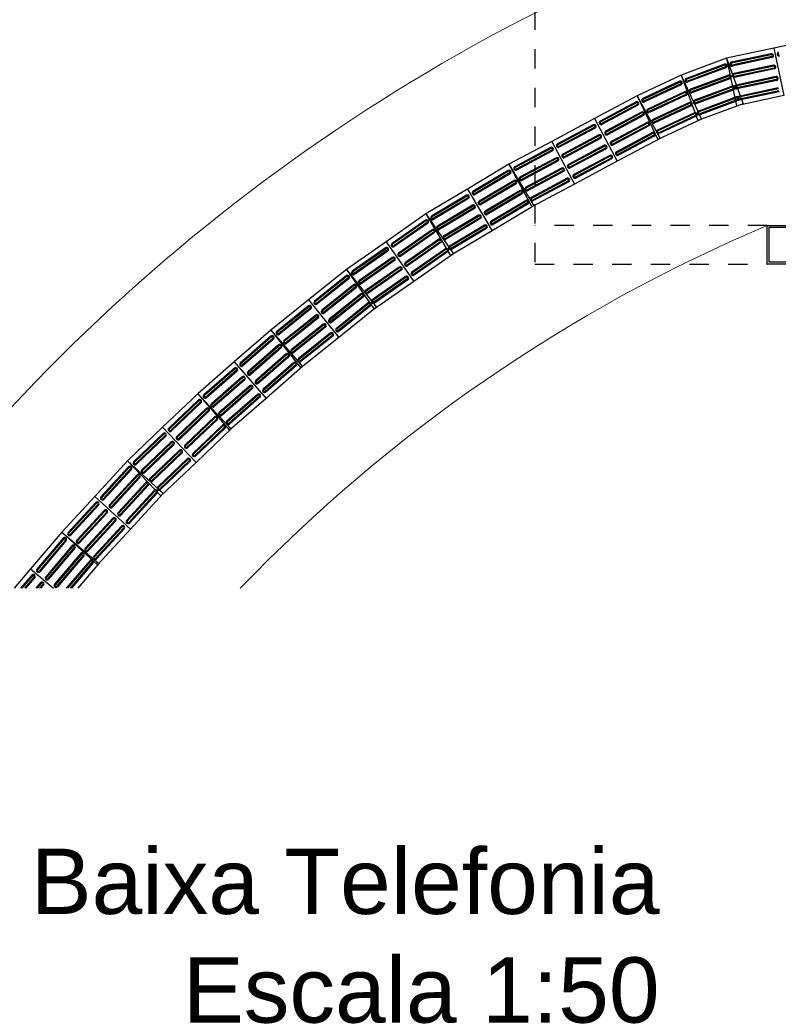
# Model space of a CAD drawing. Header units: feet. Extents: x 0 to 201, y 3 to 56.
# Tile 2 of 26: x 2.94 to 6.86, y 3.21 to 8.3. Entities that reach past the tile are written whole.
import ezdxf

# ---------------------------------------------------------------- set-up
doc = ezdxf.new("R2010")
doc.units = ezdxf.units.FT
doc.header["$LTSCALE"] = 0.1
doc.header["$MEASUREMENT"] = 0
doc.linetypes.add('HIDDEN', pattern=[0.9525, 0.635, -0.3175])
doc.layers.add('0.1', color=1, linetype='Continuous', lineweight=9)
doc.layers.add('DI-Títulos', color=3, linetype='Continuous', lineweight=5)
for name, color, linetype in [('Arq-parede-alta', 5, 'Continuous'), ('CIV-Piso Tátil', 32, 'Continuous'), ('JANELA', 3, 'Continuous'), ('PROJEÇÃO', 6, 'HIDDEN')]:
    doc.layers.add(name, color=color, linetype=linetype)
doc.styles.add('Arial', font='arial.ttf')

msp = doc.modelspace()

# ---------------------------------------------------------------- linework, layer by layer
at = {"layer": '0.1', "color": 8}
for radius, start, end in [(9.7238, 109.244, 144.14009), (8.2215, 112.94311, 136.14404)]:
    msp.add_arc((10.0042, -0.3333), radius, start, end, dxfattribs=at)
at = {"layer": 'Arq-parede-alta', "color": 8, "ltscale": 0.03}
msp.add_lwpolyline([(6.7993, 7.2378), (7.0998, 7.2378), (7.0998, 7.0375), (6.7993, 7.0375)], close=True, dxfattribs=at)
at = {"layer": 'CIV-Piso Tátil', "color": 251}
for p, q in [((7.0781, 8.2047), (6.8331, 8.1528)), ((6.8331, 8.1528), (6.5882, 8.1008)), ((6.8331, 8.1528), (6.8851, 7.9078)), ((6.8331, 8.1528), (6.8851, 7.9078)), ((6.5882, 8.1008), (6.3535, 8.0137)), ((6.5882, 8.1008), (6.6753, 7.8661)), ((6.5882, 8.1008), (6.6401, 7.8559)), ((6.8187, 8.1241), (6.613, 8.0805)), ((6.8198, 8.1192), (6.614, 8.0756)), ((6.8218, 8.1094), (6.6161, 8.0658)), ((6.8229, 8.1045), (6.6171, 8.0609)), ((6.5781, 8.0704), (6.3809, 7.9972)), ((6.5799, 8.0657), (6.3827, 7.9925)), ((6.5834, 8.0563), (6.3862, 7.9831)), ((6.5851, 8.0516), (6.3879, 7.9784)), ((6.8312, 8.0653), (6.6254, 8.0217)), ((6.8322, 8.0604), (6.6265, 8.0168)), ((6.8343, 8.0506), (6.6286, 8.007)), ((6.8353, 8.0457), (6.6296, 8.0021)), ((6.3535, 8.0137), (6.1268, 7.9074)), ((6.3535, 8.0137), (6.4598, 7.787)), ((6.3535, 8.0137), (6.4406, 7.779)), ((6.599, 8.014), (6.4019, 7.9409)), ((6.6008, 8.0093), (6.4036, 7.9362)), ((6.6043, 7.9999), (6.4071, 7.9268)), ((6.606, 7.9953), (6.4088, 7.9221)), ((6.8438, 8.0061), (6.638, 7.9624)), ((6.8448, 8.0012), (6.639, 7.9575)), ((6.8469, 7.9914), (6.6411, 7.9477)), ((6.8479, 7.9865), (6.6422, 7.9428)), ((6.346, 7.9825), (6.1555, 7.8932)), ((6.3481, 7.978), (6.1577, 7.8887)), ((6.3523, 7.9689), (6.1619, 7.8796)), ((6.3545, 7.9644), (6.164, 7.8751)), ((6.6201, 7.9573), (6.4229, 7.8841)), ((6.6218, 7.9526), (6.4247, 7.8794)), ((6.6253, 7.9432), (6.4282, 7.87)), ((6.6271, 7.9385), (6.4299, 7.8653)), ((6.8561, 7.9478), (6.6504, 7.9041)), ((6.8572, 7.9429), (6.6514, 7.8992)), ((6.1268, 7.9074), (5.9059, 7.7894)), ((6.1268, 7.9074), (6.2447, 7.6865)), ((6.1268, 7.9074), (6.2331, 7.6807)), ((6.3715, 7.9281), (6.181, 7.8388)), ((6.3736, 7.9236), (6.1832, 7.8343)), ((6.3778, 7.9145), (6.1874, 7.8252)), ((6.38, 7.91), (6.1896, 7.8207)), ((6.6408, 7.9014), (6.4437, 7.8282)), ((6.6426, 7.8967), (6.4454, 7.8235)), ((6.6461, 7.8873), (6.4489, 7.8141)), ((6.8851, 7.9078), (6.6401, 7.8559)), ((6.8592, 7.9331), (6.6535, 7.8894)), ((6.8603, 7.9282), (6.6545, 7.8845)), ((6.1209, 7.8759), (5.9354, 7.7768)), ((6.1233, 7.8715), (5.9377, 7.7724)), ((6.128, 7.8626), (5.9425, 7.7635)), ((6.1303, 7.8582), (5.9448, 7.7591)), ((6.3972, 7.8733), (6.2068, 7.784)), ((6.3993, 7.8688), (6.2089, 7.7795)), ((6.4036, 7.8597), (6.2131, 7.7704)), ((6.4057, 7.8552), (6.2153, 7.7659)), ((6.6753, 7.8661), (6.4406, 7.779)), ((6.6478, 7.8826), (6.4506, 7.8094)), ((5.9059, 7.7894), (5.6851, 7.6715)), ((5.9059, 7.7894), (6.0239, 7.5686)), ((5.9059, 7.7894), (6.0239, 7.5686)), ((6.1492, 7.8229), (5.9637, 7.7238)), ((6.1516, 7.8184), (5.966, 7.7194)), ((6.1563, 7.8096), (5.9708, 7.7105)), ((6.1586, 7.8052), (5.9731, 7.7061)), ((6.4225, 7.8193), (6.2321, 7.73)), ((6.4598, 7.787), (6.2331, 7.6807)), ((6.4246, 7.8148), (6.2342, 7.7255)), ((6.4289, 7.8057), (6.2385, 7.7164)), ((6.431, 7.8012), (6.2406, 7.7119)), ((5.9, 7.7579), (5.7145, 7.6588)), ((5.9024, 7.7535), (5.7169, 7.6544)), ((5.9071, 7.7447), (5.7216, 7.6456)), ((5.9095, 7.7402), (5.724, 7.6412)), ((6.1777, 7.7694), (5.9922, 7.6704)), ((6.1801, 7.765), (5.9946, 7.6659)), ((6.1848, 7.7562), (5.9993, 7.6571)), ((6.1872, 7.7518), (6.0017, 7.6527)), ((5.9284, 7.7049), (5.7428, 7.6058)), ((5.9307, 7.7005), (5.7452, 7.6014)), ((5.9354, 7.6917), (5.7499, 7.5926)), ((5.9378, 7.6872), (5.7523, 7.5881)), ((6.2058, 7.7169), (6.0203, 7.6178)), ((6.2082, 7.7124), (6.0227, 7.6133)), ((6.2447, 7.6865), (6.0239, 7.5686)), ((6.2129, 7.7036), (6.0274, 7.6045)), ((6.2153, 7.6992), (6.0297, 7.6001)), ((5.6851, 7.6715), (5.4642, 7.5535)), ((5.6792, 7.6399), (5.4937, 7.5409)), ((5.6815, 7.6355), (5.496, 7.5364)), ((5.6851, 7.6715), (5.803, 7.4506)), ((5.6851, 7.6715), (5.803, 7.4506)), ((5.9569, 7.6515), (5.7714, 7.5524)), ((5.9592, 7.6471), (5.7737, 7.548)), ((5.964, 7.6382), (5.7784, 7.5391)), ((5.9663, 7.6338), (5.7808, 7.5347)), ((5.6863, 7.6267), (5.5007, 7.5276)), ((5.6886, 7.6223), (5.5031, 7.5232)), ((5.7075, 7.5869), (5.522, 7.4879)), ((5.7099, 7.5825), (5.5243, 7.4834)), ((5.985, 7.5989), (5.7995, 7.4998)), ((5.9873, 7.5945), (5.8018, 7.4954)), ((5.9921, 7.5856), (5.8065, 7.4866)), ((5.9944, 7.5812), (5.8089, 7.4821)), ((5.4642, 7.5535), (5.2493, 7.4251)), ((5.4642, 7.5535), (5.5926, 7.3386)), ((5.4642, 7.5535), (5.5822, 7.3327)), ((5.7146, 7.5737), (5.5291, 7.4746)), ((5.7169, 7.5693), (5.5314, 7.4702)), ((5.736, 7.5335), (5.5505, 7.4344)), ((5.7384, 7.5291), (5.5529, 7.43)), ((6.0239, 7.5686), (5.803, 7.4506)), ((5.4599, 7.5217), (5.2793, 7.4139)), ((5.4624, 7.5174), (5.2819, 7.4096)), ((5.4676, 7.5088), (5.287, 7.401)), ((5.4701, 7.5045), (5.2896, 7.3967)), ((5.7431, 7.5203), (5.5576, 7.4212)), ((5.7455, 7.5159), (5.56, 7.4168)), ((5.7641, 7.4809), (5.5786, 7.3818)), ((5.4907, 7.4702), (5.3101, 7.3623)), ((5.4932, 7.4659), (5.3127, 7.358)), ((5.4984, 7.4573), (5.3178, 7.3494)), ((5.501, 7.453), (5.3204, 7.3451)), ((5.7665, 7.4765), (5.581, 7.3774)), ((5.803, 7.4506), (5.5822, 7.3327)), ((5.7712, 7.4677), (5.5857, 7.3686)), ((5.7736, 7.4633), (5.588, 7.3642)), ((5.2493, 7.4251), (5.0343, 7.2966)), ((5.2449, 7.3933), (5.0644, 7.2854)), ((5.2475, 7.389), (5.0669, 7.2811)), ((5.2526, 7.3804), (5.0721, 7.2725)), ((5.2552, 7.3761), (5.0746, 7.2682)), ((5.2493, 7.4251), (5.3777, 7.2101)), ((5.2493, 7.4251), (5.3777, 7.2101)), ((5.5217, 7.4182), (5.3412, 7.3103)), ((5.5243, 7.4139), (5.3438, 7.306)), ((5.5294, 7.4053), (5.3489, 7.2974)), ((5.532, 7.401), (5.3515, 7.2931)), ((5.2757, 7.3417), (5.0952, 7.2338)), ((5.2783, 7.3374), (5.0978, 7.2295)), ((5.2834, 7.3288), (5.1029, 7.2209)), ((5.286, 7.3245), (5.1055, 7.2167)), ((5.5523, 7.367), (5.3718, 7.2591)), ((5.5549, 7.3627), (5.3743, 7.2548)), ((5.5926, 7.3386), (5.3777, 7.2101)), ((5.56, 7.3541), (5.3795, 7.2462)), ((5.5626, 7.3498), (5.3821, 7.2419)), ((5.0343, 7.2966), (4.829, 7.1534)), ((5.0343, 7.2966), (5.1776, 7.0913)), ((5.0343, 7.2966), (5.1628, 7.0817)), ((5.3068, 7.2897), (5.1263, 7.1819)), ((5.3094, 7.2854), (5.1288, 7.1776)), ((5.3145, 7.2768), (5.134, 7.169)), ((5.0322, 7.2647), (4.8598, 7.1443)), ((5.0351, 7.2605), (4.8626, 7.1402)), ((5.0408, 7.2523), (4.8684, 7.132)), ((5.0437, 7.2482), (4.8712, 7.1279)), ((5.3171, 7.2725), (5.1365, 7.1647)), ((5.3374, 7.2386), (5.1568, 7.1307)), ((5.34, 7.2343), (5.1594, 7.1264)), ((5.3451, 7.2257), (5.1645, 7.1178)), ((5.0666, 7.2154), (4.8941, 7.095)), ((5.0695, 7.2113), (4.897, 7.0909)), ((5.0752, 7.2031), (4.9027, 7.0827)), ((5.0781, 7.1989), (4.9056, 7.0786)), ((5.3777, 7.2101), (5.1628, 7.0817)), ((5.3477, 7.2214), (5.1671, 7.1135)), ((4.829, 7.1534), (4.6237, 7.0101)), ((4.8269, 7.1214), (4.6544, 7.001)), ((4.829, 7.1534), (4.9723, 6.948)), ((4.829, 7.1534), (4.9723, 6.948)), ((5.1013, 7.1657), (4.9288, 7.0453)), ((5.1042, 7.1616), (4.9317, 7.0412)), ((5.1099, 7.1534), (4.9374, 7.033)), ((5.1127, 7.1493), (4.9403, 7.0289)), ((4.8298, 7.1173), (4.6573, 6.9969)), ((4.8355, 7.109), (4.663, 6.9887)), ((4.8384, 7.1049), (4.6659, 6.9846)), ((4.8613, 7.0721), (4.6888, 6.9517)), ((5.1354, 7.1168), (4.9629, 6.9965)), ((5.1383, 7.1127), (4.9658, 6.9923)), ((5.144, 7.1045), (4.9715, 6.9841)), ((5.1776, 7.0913), (4.9723, 6.948)), ((5.1469, 7.1004), (4.9744, 6.98)), ((4.8642, 7.068), (4.6917, 6.9476)), ((4.8699, 7.0598), (4.6974, 6.9394)), ((4.8728, 7.0557), (4.7003, 6.9353)), ((4.896, 7.0224), (4.7235, 6.9021)), ((4.6237, 7.0101), (4.4282, 6.8536)), ((4.6237, 6.978), (4.4595, 6.8466)), ((4.6268, 6.9741), (4.4626, 6.8427)), ((4.6237, 7.0101), (4.7802, 6.8146)), ((4.6237, 7.0101), (4.767, 6.8047)), ((4.8988, 7.0183), (4.7263, 6.898)), ((4.9046, 7.0101), (4.7321, 6.8897)), ((4.9074, 7.006), (4.7349, 6.8856)), ((4.9301, 6.9735), (4.7576, 6.8532)), ((4.9329, 6.9694), (4.7605, 6.8491)), ((4.6331, 6.9663), (4.4689, 6.8348)), ((4.6362, 6.9624), (4.472, 6.8309)), ((4.6612, 6.9311), (4.4971, 6.7997)), ((4.6644, 6.9272), (4.5002, 6.7957)), ((4.6706, 6.9194), (4.5065, 6.7879)), ((4.9387, 6.9612), (4.7662, 6.8409)), ((4.9723, 6.948), (4.767, 6.8047)), ((4.9415, 6.9571), (4.7691, 6.8367)), ((4.6738, 6.9155), (4.5096, 6.784)), ((4.6991, 6.8838), (4.5349, 6.7524)), ((4.7022, 6.8799), (4.538, 6.7485)), ((4.7085, 6.8721), (4.5443, 6.7406)), ((4.7116, 6.8682), (4.5474, 6.7367)), ((4.4282, 6.8536), (4.2328, 6.6971)), ((4.4282, 6.8215), (4.2641, 6.6901)), ((4.4314, 6.8176), (4.2672, 6.6862)), ((4.4282, 6.8536), (4.5847, 6.6581)), ((4.4282, 6.8536), (4.5847, 6.6581)), ((4.7364, 6.8373), (4.5722, 6.7058)), ((4.7395, 6.8334), (4.5753, 6.7019)), ((4.7457, 6.8256), (4.5816, 6.6941)), ((4.7489, 6.8217), (4.5847, 6.6902)), ((4.4376, 6.8098), (4.2734, 6.6783)), ((4.4408, 6.8059), (4.2766, 6.6744)), ((4.4658, 6.7746), (4.3016, 6.6432)), ((4.4689, 6.7707), (4.3047, 6.6393)), ((4.7802, 6.8146), (4.5847, 6.6581)), ((4.4752, 6.7629), (4.311, 6.6314)), ((4.4783, 6.759), (4.3141, 6.6275)), ((4.5036, 6.7273), (4.3395, 6.5959)), ((4.5068, 6.7234), (4.3426, 6.592)), ((4.513, 6.7156), (4.3489, 6.5842)), ((4.2328, 6.6971), (4.0443, 6.5323)), ((4.2342, 6.6651), (4.0758, 6.5266)), ((4.2328, 6.6971), (4.3976, 6.5086)), ((4.2328, 6.6971), (4.3893, 6.5016)), ((4.5162, 6.7117), (4.352, 6.5802)), ((4.5409, 6.6808), (4.3767, 6.5493)), ((4.544, 6.6769), (4.3799, 6.5454)), ((4.5503, 6.6691), (4.3861, 6.5376)), ((4.5534, 6.6652), (4.3892, 6.5337)), ((4.2375, 6.6613), (4.0791, 6.5229)), ((4.2441, 6.6538), (4.0857, 6.5153)), ((4.2474, 6.65), (4.089, 6.5116)), ((4.2737, 6.6198), (4.1154, 6.4814)), ((4.277, 6.6161), (4.1187, 6.4776)), ((4.5847, 6.6581), (4.3893, 6.5016)), ((4.2836, 6.6085), (4.1253, 6.4701)), ((4.2869, 6.6048), (4.1286, 6.4663)), ((4.3136, 6.5742), (4.1553, 6.4358)), ((4.3169, 6.5705), (4.1585, 6.432)), ((4.3235, 6.5629), (4.1651, 6.4245)), ((4.0443, 6.5323), (3.8558, 6.3675)), ((4.0443, 6.5323), (4.2091, 6.3438)), ((4.0443, 6.5323), (4.2091, 6.3438)), ((4.3268, 6.5592), (4.1684, 6.4207)), ((4.3528, 6.5294), (4.1945, 6.3909)), ((4.3561, 6.5256), (4.1978, 6.3872)), ((4.3627, 6.518), (4.2044, 6.3796)), ((4.366, 6.5143), (4.2077, 6.3758)), ((4.0457, 6.5003), (3.8873, 6.3618)), ((4.049, 6.4965), (3.8906, 6.3581)), ((4.0556, 6.489), (3.8972, 6.3505)), ((4.0589, 6.4852), (3.9005, 6.3468)), ((4.3976, 6.5086), (4.2091, 6.3438)), ((4.0852, 6.455), (3.9269, 6.3166)), ((4.0885, 6.4513), (3.9302, 6.3128)), ((4.0951, 6.4437), (3.9368, 6.3053)), ((4.0984, 6.44), (3.9401, 6.3015)), ((4.1251, 6.4094), (3.9667, 6.271)), ((3.8558, 6.3675), (3.6745, 6.1948)), ((3.8558, 6.3675), (4.0284, 6.1862)), ((3.8558, 6.3675), (4.0206, 6.179)), ((4.1284, 6.4057), (3.97, 6.2672)), ((4.135, 6.3981), (3.9766, 6.2597)), ((4.1383, 6.3944), (3.9799, 6.2559)), ((4.1643, 6.3646), (4.006, 6.2261)), ((4.1676, 6.3608), (4.0093, 6.2224)), ((3.8585, 6.3356), (3.7062, 6.1905)), ((3.862, 6.3319), (3.7097, 6.1869)), ((3.8689, 6.3247), (3.7166, 6.1796)), ((3.8723, 6.3211), (3.72, 6.176)), ((4.1742, 6.3532), (4.0159, 6.2148)), ((4.1775, 6.3495), (4.0192, 6.211)), ((4.2091, 6.3438), (4.0206, 6.179)), ((3.9, 6.2921), (3.7477, 6.147)), ((3.9034, 6.2884), (3.7511, 6.1434)), ((3.9103, 6.2812), (3.758, 6.1361)), ((3.9138, 6.2775), (3.7615, 6.1325)), ((3.9417, 6.2482), (3.7894, 6.1032)), ((3.9452, 6.2446), (3.7929, 6.0995)), ((3.9521, 6.2373), (3.7998, 6.0923)), ((3.9556, 6.2337), (3.8032, 6.0886)), ((3.6745, 6.1948), (3.4931, 6.0222)), ((3.6772, 6.1629), (3.5249, 6.0179)), ((3.6807, 6.1593), (3.5284, 6.0142)), ((3.6745, 6.1948), (3.8471, 6.0135)), ((3.6745, 6.1948), (3.8471, 6.0135)), ((3.9829, 6.205), (3.8305, 6.06)), ((3.9863, 6.2014), (3.834, 6.0564)), ((3.9932, 6.1941), (3.8409, 6.0491)), ((3.9967, 6.1905), (3.8444, 6.0455)), ((4.0284, 6.1862), (3.8471, 6.0135)), ((3.6876, 6.152), (3.5353, 6.007)), ((3.691, 6.1484), (3.5387, 6.0034)), ((3.7187, 6.1194), (3.5663, 5.9743)), ((3.7221, 6.1158), (3.5698, 5.9707)), ((3.729, 6.1085), (3.5767, 5.9635)), ((3.7325, 6.1049), (3.5802, 5.9598)), ((3.7604, 6.0755), (3.6081, 5.9305)), ((3.7639, 6.0719), (3.6116, 5.9269)), ((3.7708, 6.0646), (3.6185, 5.9196)), ((3.7742, 6.061), (3.6219, 5.916)), ((3.4931, 6.0222), (3.3236, 5.8379)), ((3.4931, 6.0222), (3.6774, 5.8526)), ((3.4931, 6.0222), (3.6658, 5.8409)), ((3.8015, 6.0324), (3.6492, 5.8873)), ((3.805, 6.0287), (3.6527, 5.8837)), ((3.8119, 6.0215), (3.6596, 5.8764)), ((3.8154, 6.0178), (3.663, 5.8728)), ((3.8471, 6.0135), (3.6658, 5.8409)), ((3.498, 5.9905), (3.3556, 5.8357)), ((3.5017, 5.9871), (3.3593, 5.8323)), ((3.5091, 5.9803), (3.3666, 5.8256)), ((3.5127, 5.9769), (3.3703, 5.8222)), ((3.5422, 5.9498), (3.3998, 5.795)), ((3.5459, 5.9464), (3.4035, 5.7916)), ((3.5533, 5.9396), (3.4109, 5.7849)), ((3.557, 5.9362), (3.4145, 5.7815)), ((3.5868, 5.9088), (3.4444, 5.754)), ((3.5905, 5.9054), (3.4481, 5.7506)), ((3.5978, 5.8986), (3.4554, 5.7438)), ((3.6015, 5.8952), (3.4591, 5.7405)), ((3.6307, 5.8684), (3.4882, 5.7137)), ((3.6343, 5.865), (3.4919, 5.7103)), ((3.6417, 5.8582), (3.4993, 5.7035)), ((3.6454, 5.8549), (3.503, 5.7001)), ((3.6774, 5.8526), (3.5078, 5.6684)), ((3.3236, 5.8379), (3.1541, 5.6537)), ((3.3285, 5.8062), (3.186, 5.6515)), ((3.3321, 5.8029), (3.1897, 5.6481)), ((3.3236, 5.8379), (3.5078, 5.6684)), ((3.3236, 5.8379), (3.5078, 5.6684)), ((3.3395, 5.7961), (3.1971, 5.6413)), ((3.3432, 5.7927), (3.2008, 5.6379)), ((3.3727, 5.7656), (3.2303, 5.6108)), ((3.3764, 5.7622), (3.2339, 5.6074)), ((3.3837, 5.7554), (3.2413, 5.6006)), ((3.3874, 5.752), (3.245, 5.5972)), ((3.4172, 5.7245), (3.2748, 5.5698)), ((3.4209, 5.7212), (3.2785, 5.5664)), ((3.4283, 5.7144), (3.2859, 5.5596)), ((3.432, 5.711), (3.2896, 5.5562)), ((3.1541, 5.6537), (2.9921, 5.4628)), ((3.1541, 5.6537), (3.345, 5.4917)), ((3.1541, 5.6537), (3.3383, 5.4841)), ((3.4611, 5.6842), (3.3187, 5.5294)), ((3.4648, 5.6808), (3.3224, 5.526)), ((3.4722, 5.674), (3.3297, 5.5192)), ((3.4759, 5.6706), (3.3334, 5.5158)), ((3.5078, 5.6684), (3.3383, 5.4841)), ((3.1602, 5.6222), (3.0241, 5.4618)), ((3.164, 5.619), (3.0279, 5.4586)), ((3.1716, 5.6125), (3.0356, 5.4521)), ((3.1755, 5.6093), (3.0394, 5.4489)), ((3.206, 5.5833), (3.07, 5.423)), ((3.2098, 5.5801), (3.0738, 5.4197)), ((3.2175, 5.5736), (3.0814, 5.4132)), ((3.2213, 5.5704), (3.0852, 5.41)), ((3.2522, 5.5442), (3.1161, 5.3838)), ((3.256, 5.5409), (3.12, 5.3805)), ((3.2637, 5.5344), (3.1276, 5.3741)), ((3.2675, 5.5312), (3.1314, 5.3708)), ((3.2977, 5.5056), (3.1766, 5.3629)), ((3.3015, 5.5024), (3.1832, 5.3629)), ((3.3091, 5.4959), (3.1963, 5.3629)), ((2.9921, 5.4628), (2.9074, 5.3629)), ((2.9921, 5.4628), (3.1098, 5.3629)), ((2.9921, 5.4628), (3.1098, 5.3629)), ((3.3129, 5.4926), (3.2029, 5.3629)), ((3.345, 5.4917), (3.2357, 5.3629)), ((2.9982, 5.4313), (2.9402, 5.3629)), ((3.002, 5.428), (2.9468, 5.3629)), ((3.0097, 5.4216), (2.9599, 5.3629)), ((3.0135, 5.4183), (2.9665, 5.3629)), ((3.044, 5.3924), (3.019, 5.3629)), ((3.0479, 5.3892), (3.0256, 5.3629)), ((3.0555, 5.3827), (3.0387, 5.3629)), ((3.0593, 5.3795), (3.0453, 5.3629))]:
    msp.add_line(p, q, dxfattribs=at)
for centre, radius, start, end in [((6.8208, 8.1143), 0.01, 281.9729, 101.9729), ((6.8208, 8.1143), 0.00501, 281.9729, 101.9729), ((6.86, 8.1226), 0.01, 101.9729, 281.9729), ((6.86, 8.1226), 0.00501, 101.9729, 281.9729), ((6.5816, 8.061), 0.01, 290.3603, 110.3603), ((6.5816, 8.061), 0.00501, 290.3603, 110.3603), ((6.6151, 8.0707), 0.01, 101.9729, 281.9729), ((6.6151, 8.0707), 0.00501, 101.9729, 281.9729), ((6.8333, 8.0555), 0.01, 281.9729, 101.9729), ((6.8333, 8.0555), 0.00501, 281.9729, 101.9729), ((6.3844, 7.9878), 0.01, 110.3603, 290.3603), ((6.3844, 7.9878), 0.00501, 110.3603, 290.3603), ((6.6025, 8.0046), 0.01, 290.3603, 110.3603), ((6.6025, 8.0046), 0.00501, 290.3603, 110.3603), ((6.6275, 8.0119), 0.01, 101.9729, 281.9729), ((6.6275, 8.0119), 0.00501, 101.9729, 281.9729), ((6.8458, 7.9963), 0.01, 281.9729, 101.9729), ((6.8458, 7.9963), 0.00501, 281.9729, 101.9729), ((6.3502, 7.9735), 0.01, 295.1252, 115.1252), ((6.3502, 7.9735), 0.00501, 295.1252, 115.1252), ((6.4053, 7.9315), 0.01, 110.3603, 290.3603), ((6.4053, 7.9315), 0.00501, 110.3603, 290.3603), ((6.6236, 7.9479), 0.01, 290.3603, 110.3603), ((6.6236, 7.9479), 0.00501, 290.3603, 110.3603), ((6.6401, 7.9526), 0.01, 101.9729, 281.9729), ((6.6401, 7.9526), 0.00501, 101.9729, 281.9729), ((6.1598, 7.8842), 0.01, 115.1252, 295.1252), ((6.1598, 7.8842), 0.00501, 115.1252, 295.1252), ((6.3757, 7.9191), 0.01, 295.1252, 115.1252), ((6.3757, 7.9191), 0.00501, 295.1252, 115.1252), ((6.4264, 7.8747), 0.01, 110.3603, 290.3603), ((6.6443, 7.892), 0.01, 290.3603, 110.3603), ((6.6525, 7.8943), 0.01, 101.9729, 281.9729), ((6.6443, 7.892), 0.00501, 290.3603, 110.3603), ((6.6525, 7.8943), 0.00501, 101.9729, 281.9729), ((6.1256, 7.867), 0.01, 298.1072, 118.1072), ((6.1256, 7.867), 0.00501, 298.1072, 118.1072), ((6.1853, 7.8298), 0.01, 115.1252, 295.1252), ((6.1853, 7.8298), 0.00501, 115.1252, 295.1252), ((6.4014, 7.8642), 0.01, 295.1252, 115.1252), ((6.4014, 7.8642), 0.00501, 295.1252, 115.1252), ((6.4264, 7.8747), 0.00501, 110.3603, 290.3603), ((6.1539, 7.814), 0.01, 298.1072, 118.1072), ((6.1539, 7.814), 0.00501, 298.1072, 118.1072), ((6.211, 7.7749), 0.01, 115.1252, 295.1252), ((6.4268, 7.8102), 0.01, 295.1252, 115.1252), ((6.4268, 7.8102), 0.00501, 295.1252, 115.1252), ((6.4472, 7.8188), 0.01, 110.3603, 290.3603), ((6.4472, 7.8188), 0.00501, 110.3603, 290.3603), ((5.9048, 7.7491), 0.01, 298.1072, 118.1072), ((5.9048, 7.7491), 0.00501, 298.1072, 118.1072), ((5.9401, 7.7679), 0.01, 118.1072, 298.1072), ((5.9401, 7.7679), 0.00501, 118.1072, 298.1072), ((6.1825, 7.7606), 0.01, 298.1072, 118.1072), ((6.1825, 7.7606), 0.00501, 298.1072, 118.1072), ((6.211, 7.7749), 0.00501, 115.1252, 295.1252), ((5.9331, 7.6961), 0.01, 298.1072, 118.1072), ((5.9331, 7.6961), 0.00501, 298.1072, 118.1072), ((5.9684, 7.7149), 0.01, 118.1072, 298.1072), ((5.9684, 7.7149), 0.00501, 118.1072, 298.1072), ((6.2105, 7.708), 0.01, 298.1072, 118.1072), ((6.2105, 7.708), 0.00501, 298.1072, 118.1072), ((6.2363, 7.7209), 0.01, 115.1252, 295.1252), ((6.2363, 7.7209), 0.00501, 115.1252, 295.1252), ((5.6839, 7.6311), 0.01, 298.1072, 118.1072), ((5.6839, 7.6311), 0.00501, 298.1072, 118.1072), ((5.7192, 7.65), 0.01, 118.1072, 298.1072), ((5.7192, 7.65), 0.00501, 118.1072, 298.1072), ((5.9616, 7.6426), 0.01, 298.1072, 118.1072), ((5.9616, 7.6426), 0.00501, 298.1072, 118.1072), ((5.9969, 7.6615), 0.01, 118.1072, 298.1072), ((5.9969, 7.6615), 0.00501, 118.1072, 298.1072), ((5.7122, 7.5781), 0.01, 298.1072, 118.1072), ((5.7122, 7.5781), 0.00501, 298.1072, 118.1072), ((5.7476, 7.597), 0.01, 118.1072, 298.1072), ((5.7476, 7.597), 0.00501, 118.1072, 298.1072), ((5.9897, 7.5901), 0.01, 298.1072, 118.1072), ((5.9897, 7.5901), 0.00501, 298.1072, 118.1072), ((6.025, 7.6089), 0.01, 118.1072, 298.1072), ((6.025, 7.6089), 0.00501, 118.1072, 298.1072), ((5.4984, 7.532), 0.01, 118.1072, 298.1072), ((5.4984, 7.532), 0.00501, 118.1072, 298.1072), ((5.7407, 7.5247), 0.01, 298.1072, 118.1072), ((5.7407, 7.5247), 0.00501, 298.1072, 118.1072), ((5.7761, 7.5436), 0.01, 118.1072, 298.1072), ((5.7761, 7.5436), 0.00501, 118.1072, 298.1072), ((5.465, 7.5131), 0.01, 300.8597, 120.8597), ((5.465, 7.5131), 0.00501, 300.8597, 120.8597), ((5.5267, 7.479), 0.01, 118.1072, 298.1072), ((5.5267, 7.479), 0.00501, 118.1072, 298.1072), ((5.7688, 7.4721), 0.01, 298.1072, 118.1072), ((5.7688, 7.4721), 0.00501, 298.1072, 118.1072), ((5.8042, 7.491), 0.01, 118.1072, 298.1072), ((5.8042, 7.491), 0.00501, 118.1072, 298.1072), ((5.4958, 7.4616), 0.01, 300.8597, 120.8597), ((5.4958, 7.4616), 0.00501, 300.8597, 120.8597), ((5.5552, 7.4256), 0.01, 118.1072, 298.1072), ((5.5552, 7.4256), 0.00501, 118.1072, 298.1072), ((5.2501, 7.3847), 0.01, 300.8597, 120.8597), ((5.2501, 7.3847), 0.00501, 300.8597, 120.8597), ((5.2844, 7.4053), 0.01, 120.8597, 300.8597), ((5.2844, 7.4053), 0.00501, 120.8597, 300.8597), ((5.5269, 7.4096), 0.01, 300.8597, 120.8597), ((5.5269, 7.4096), 0.00501, 300.8597, 120.8597), ((5.5833, 7.373), 0.01, 118.1072, 298.1072), ((5.5833, 7.373), 0.00501, 118.1072, 298.1072), ((5.2809, 7.3331), 0.01, 300.8597, 120.8597), ((5.2809, 7.3331), 0.00501, 300.8597, 120.8597), ((5.3153, 7.3537), 0.01, 120.8597, 300.8597), ((5.3153, 7.3537), 0.00501, 120.8597, 300.8597), ((5.5575, 7.3584), 0.01, 300.8597, 120.8597), ((5.5575, 7.3584), 0.00501, 300.8597, 120.8597), ((5.0695, 7.2768), 0.01, 120.8597, 300.8597), ((5.0695, 7.2768), 0.00501, 120.8597, 300.8597), ((5.3119, 7.2811), 0.01, 300.8597, 120.8597), ((5.3119, 7.2811), 0.00501, 300.8597, 120.8597), ((5.3463, 7.3017), 0.01, 120.8597, 300.8597), ((5.3463, 7.3017), 0.00501, 120.8597, 300.8597), ((5.038, 7.2564), 0.01, 304.9084, 124.9084), ((5.038, 7.2564), 0.00501, 304.9084, 124.9084), ((5.1003, 7.2252), 0.01, 120.8597, 300.8597), ((5.1003, 7.2252), 0.00501, 120.8597, 300.8597), ((5.3425, 7.23), 0.01, 300.8597, 120.8597), ((5.3425, 7.23), 0.00501, 300.8597, 120.8597), ((5.3769, 7.2505), 0.01, 120.8597, 300.8597), ((5.3769, 7.2505), 0.00501, 120.8597, 300.8597), ((5.0724, 7.2072), 0.01, 304.9084, 124.9084), ((5.0724, 7.2072), 0.00501, 304.9084, 124.9084), ((5.1314, 7.1733), 0.01, 120.8597, 300.8597), ((5.1314, 7.1733), 0.00501, 120.8597, 300.8597), ((4.8326, 7.1132), 0.01, 304.9084, 124.9084), ((4.8655, 7.1361), 0.01, 124.9084, 304.9084), ((4.8655, 7.1361), 0.00501, 124.9084, 304.9084), ((5.107, 7.1575), 0.01, 304.9084, 124.9084), ((5.107, 7.1575), 0.00501, 304.9084, 124.9084), ((5.162, 7.1221), 0.01, 120.8597, 300.8597), ((5.162, 7.1221), 0.00501, 120.8597, 300.8597), ((4.8326, 7.1132), 0.00501, 304.9084, 124.9084), ((4.867, 7.0639), 0.01, 304.9084, 124.9084), ((4.8999, 7.0868), 0.01, 124.9084, 304.9084), ((4.8999, 7.0868), 0.00501, 124.9084, 304.9084), ((5.1411, 7.1086), 0.01, 304.9084, 124.9084), ((5.1411, 7.1086), 0.00501, 304.9084, 124.9084), ((4.867, 7.0639), 0.00501, 304.9084, 124.9084), ((4.9017, 7.0142), 0.01, 304.9084, 124.9084), ((4.9017, 7.0142), 0.00501, 304.9084, 124.9084), ((4.9345, 7.0371), 0.01, 124.9084, 304.9084), ((4.9345, 7.0371), 0.00501, 124.9084, 304.9084), ((4.6299, 6.9702), 0.01, 308.6826, 128.6826), ((4.6299, 6.9702), 0.00501, 308.6826, 128.6826), ((4.6602, 6.9928), 0.01, 124.9084, 304.9084), ((4.6602, 6.9928), 0.00501, 124.9084, 304.9084), ((4.9358, 6.9653), 0.01, 304.9084, 124.9084), ((4.9358, 6.9653), 0.00501, 304.9084, 124.9084), ((4.9687, 6.9882), 0.01, 124.9084, 304.9084), ((4.9687, 6.9882), 0.00501, 124.9084, 304.9084), ((4.6675, 6.9233), 0.01, 308.6826, 128.6826), ((4.6675, 6.9233), 0.00501, 308.6826, 128.6826), ((4.6945, 6.9435), 0.01, 124.9084, 304.9084), ((4.6945, 6.9435), 0.00501, 124.9084, 304.9084), ((4.7054, 6.876), 0.01, 308.6826, 128.6826), ((4.7054, 6.876), 0.00501, 308.6826, 128.6826), ((4.7292, 6.8938), 0.01, 124.9084, 304.9084), ((4.7292, 6.8938), 0.00501, 124.9084, 304.9084), ((4.4345, 6.8137), 0.01, 308.6826, 128.6826), ((4.4345, 6.8137), 0.00501, 308.6826, 128.6826), ((4.4658, 6.8387), 0.01, 128.6826, 308.6826), ((4.4658, 6.8387), 0.00501, 128.6826, 308.6826), ((4.7426, 6.8295), 0.01, 308.6826, 128.6826), ((4.7426, 6.8295), 0.00501, 308.6826, 128.6826), ((4.7633, 6.845), 0.01, 124.9084, 304.9084), ((4.7633, 6.845), 0.00501, 124.9084, 304.9084), ((4.472, 6.7668), 0.01, 308.6826, 128.6826), ((4.472, 6.7668), 0.00501, 308.6826, 128.6826), ((4.5033, 6.7918), 0.01, 128.6826, 308.6826), ((4.5033, 6.7918), 0.00501, 128.6826, 308.6826), ((4.5099, 6.7195), 0.01, 308.6826, 128.6826), ((4.5099, 6.7195), 0.00501, 308.6826, 128.6826), ((4.5412, 6.7446), 0.01, 128.6826, 308.6826), ((4.5412, 6.7446), 0.00501, 128.6826, 308.6826), ((4.2408, 6.6575), 0.01, 311.1614, 131.1614), ((4.2703, 6.6823), 0.01, 128.6826, 308.6826), ((4.2703, 6.6823), 0.00501, 128.6826, 308.6826), ((4.5472, 6.673), 0.01, 308.6826, 128.6826), ((4.5472, 6.673), 0.00501, 308.6826, 128.6826), ((4.5784, 6.698), 0.01, 128.6826, 308.6826), ((4.5784, 6.698), 0.00501, 128.6826, 308.6826), ((4.2408, 6.6575), 0.00501, 311.1614, 131.1614), ((4.2803, 6.6123), 0.01, 311.1614, 131.1614), ((4.2803, 6.6123), 0.00501, 311.1614, 131.1614), ((4.3079, 6.6353), 0.01, 128.6826, 308.6826), ((4.3079, 6.6353), 0.00501, 128.6826, 308.6826), ((4.3202, 6.5667), 0.01, 311.1614, 131.1614), ((4.3202, 6.5667), 0.00501, 311.1614, 131.1614), ((4.3457, 6.5881), 0.01, 128.6826, 308.6826), ((4.3457, 6.5881), 0.00501, 128.6826, 308.6826), ((4.0824, 6.5191), 0.01, 131.1614, 311.1614), ((4.0824, 6.5191), 0.00501, 131.1614, 311.1614), ((4.3594, 6.5218), 0.01, 311.1614, 131.1614), ((4.3594, 6.5218), 0.00501, 311.1614, 131.1614), ((4.383, 6.5415), 0.01, 128.6826, 308.6826), ((4.383, 6.5415), 0.00501, 128.6826, 308.6826), ((4.0523, 6.4927), 0.01, 311.1614, 131.1614), ((4.0523, 6.4927), 0.00501, 311.1614, 131.1614), ((4.122, 6.4739), 0.01, 131.1614, 311.1614), ((4.122, 6.4739), 0.00501, 131.1614, 311.1614), ((4.0918, 6.4475), 0.01, 311.1614, 131.1614), ((4.0918, 6.4475), 0.00501, 311.1614, 131.1614), ((4.1317, 6.4019), 0.01, 311.1614, 131.1614), ((4.1618, 6.4283), 0.01, 131.1614, 311.1614), ((4.1618, 6.4283), 0.00501, 131.1614, 311.1614), ((3.8939, 6.3543), 0.01, 131.1614, 311.1614), ((3.8939, 6.3543), 0.00501, 131.1614, 311.1614), ((4.1317, 6.4019), 0.00501, 311.1614, 131.1614), ((4.1709, 6.357), 0.01, 311.1614, 131.1614), ((4.1709, 6.357), 0.00501, 311.1614, 131.1614), ((4.2011, 6.3834), 0.01, 131.1614, 311.1614), ((4.2011, 6.3834), 0.00501, 131.1614, 311.1614), ((3.8654, 6.3283), 0.01, 313.6001, 133.6001), ((3.8654, 6.3283), 0.00501, 313.6001, 133.6001), ((3.9335, 6.3091), 0.01, 131.1614, 311.1614), ((3.9335, 6.3091), 0.00501, 131.1614, 311.1614), ((3.9069, 6.2848), 0.01, 313.6001, 133.6001), ((3.9069, 6.2848), 0.00501, 313.6001, 133.6001), ((3.9733, 6.2635), 0.01, 131.1614, 311.1614), ((3.9733, 6.2635), 0.00501, 131.1614, 311.1614), ((3.9487, 6.2409), 0.01, 313.6001, 133.6001), ((3.9487, 6.2409), 0.00501, 313.6001, 133.6001), ((3.9898, 6.1978), 0.01, 313.6001, 133.6001), ((4.0126, 6.2186), 0.01, 131.1614, 311.1614), ((4.0126, 6.2186), 0.00501, 131.1614, 311.1614), ((3.6841, 6.1556), 0.01, 313.6001, 133.6001), ((3.6841, 6.1556), 0.00501, 313.6001, 133.6001), ((3.7131, 6.1833), 0.01, 133.6001, 313.6001), ((3.7131, 6.1833), 0.00501, 133.6001, 313.6001), ((3.9898, 6.1978), 0.00501, 313.6001, 133.6001), ((3.7256, 6.1121), 0.01, 313.6001, 133.6001), ((3.7256, 6.1121), 0.00501, 313.6001, 133.6001), ((3.7546, 6.1398), 0.01, 133.6001, 313.6001), ((3.7546, 6.1398), 0.00501, 133.6001, 313.6001), ((3.7673, 6.0683), 0.01, 313.6001, 133.6001), ((3.7673, 6.0683), 0.00501, 313.6001, 133.6001), ((3.7963, 6.0959), 0.01, 133.6001, 313.6001), ((3.7963, 6.0959), 0.00501, 133.6001, 313.6001), ((3.8375, 6.0527), 0.01, 133.6001, 313.6001), ((3.8375, 6.0527), 0.00501, 133.6001, 313.6001), ((3.5318, 6.0106), 0.01, 133.6001, 313.6001), ((3.5318, 6.0106), 0.00501, 133.6001, 313.6001), ((3.8084, 6.0251), 0.01, 313.6001, 133.6001), ((3.8084, 6.0251), 0.00501, 313.6001, 133.6001), ((3.5054, 5.9837), 0.01, 317.3791, 137.3791), ((3.5054, 5.9837), 0.00501, 317.3791, 137.3791), ((3.5496, 5.943), 0.01, 317.3791, 137.3791), ((3.5733, 5.9671), 0.01, 133.6001, 313.6001), ((3.5733, 5.9671), 0.00501, 133.6001, 313.6001), ((3.5496, 5.943), 0.00501, 317.3791, 137.3791), ((3.5942, 5.902), 0.01, 317.3791, 137.3791), ((3.5942, 5.902), 0.00501, 317.3791, 137.3791), ((3.615, 5.9232), 0.01, 133.6001, 313.6001), ((3.615, 5.9232), 0.00501, 133.6001, 313.6001), ((3.638, 5.8616), 0.01, 317.3791, 137.3791), ((3.638, 5.8616), 0.00501, 317.3791, 137.3791), ((3.6561, 5.8801), 0.01, 133.6001, 313.6001), ((3.6561, 5.8801), 0.00501, 133.6001, 313.6001), ((3.3358, 5.7995), 0.01, 317.3791, 137.3791), ((3.3358, 5.7995), 0.00501, 317.3791, 137.3791), ((3.363, 5.8289), 0.01, 137.3791, 317.3791), ((3.363, 5.8289), 0.00501, 137.3791, 317.3791), ((3.38, 5.7588), 0.01, 317.3791, 137.3791), ((3.38, 5.7588), 0.00501, 317.3791, 137.3791), ((3.4072, 5.7883), 0.01, 137.3791, 317.3791), ((3.4072, 5.7883), 0.00501, 137.3791, 317.3791), ((3.4517, 5.7472), 0.01, 137.3791, 317.3791), ((3.4517, 5.7472), 0.00501, 137.3791, 317.3791), ((3.4246, 5.7178), 0.01, 317.3791, 137.3791), ((3.4246, 5.7178), 0.00501, 317.3791, 137.3791), ((3.4956, 5.7069), 0.01, 137.3791, 317.3791), ((3.4956, 5.7069), 0.00501, 137.3791, 317.3791), ((3.1934, 5.6447), 0.01, 137.3791, 317.3791), ((3.1934, 5.6447), 0.00501, 137.3791, 317.3791), ((3.4685, 5.6774), 0.01, 317.3791, 137.3791), ((3.4685, 5.6774), 0.00501, 317.3791, 137.3791), ((3.1678, 5.6157), 0.01, 319.6914, 139.6914), ((3.1678, 5.6157), 0.00501, 319.6914, 139.6914), ((3.2376, 5.604), 0.01, 137.3791, 317.3791), ((3.2376, 5.604), 0.00501, 137.3791, 317.3791), ((3.2136, 5.5769), 0.01, 319.6914, 139.6914), ((3.2136, 5.5769), 0.00501, 319.6914, 139.6914), ((3.2598, 5.5377), 0.01, 319.6914, 139.6914), ((3.2822, 5.563), 0.01, 137.3791, 317.3791), ((3.2822, 5.563), 0.00501, 137.3791, 317.3791), ((3.2598, 5.5377), 0.00501, 319.6914, 139.6914), ((3.3053, 5.4991), 0.01, 319.6914, 139.6914), ((3.3053, 5.4991), 0.00501, 319.6914, 139.6914), ((3.3261, 5.5226), 0.01, 137.3791, 317.3791), ((3.3261, 5.5226), 0.00501, 137.3791, 317.3791), ((3.0318, 5.4554), 0.01, 139.6914, 319.6914), ((3.0318, 5.4554), 0.00501, 139.6914, 319.6914), ((3.0058, 5.4248), 0.01, 319.6914, 139.6914), ((3.0058, 5.4248), 0.00501, 319.6914, 139.6914), ((3.0517, 5.3859), 0.01, 319.6914, 139.6914), ((3.0776, 5.4165), 0.01, 139.6914, 319.6914), ((3.0776, 5.4165), 0.00501, 139.6914, 319.6914), ((3.0517, 5.3859), 0.00501, 319.6914, 139.6914), ((3.1238, 5.3773), 0.01, 139.6914, 319.6914), ((3.1238, 5.3773), 0.00501, 139.6914, 319.6914)]:
    msp.add_arc(centre, radius, start, end, dxfattribs=at)
at = {"layer": 'JANELA', "color": 8}
msp.add_lwpolyline([(6.8094, 7.2278), (7.0898, 7.2278), (7.0898, 7.0475), (6.8094, 7.0475)], close=True, dxfattribs=at)
at = {"layer": 'PROJEÇÃO', "color": 8, "ltscale": 0.7}
msp.add_line((6.7993, 7.2378), (5.5975, 7.2378), dxfattribs=at)
msp.add_lwpolyline([(5.5975, 13.948), (5.5975, 7.0375), (6.7993, 7.0375)], dxfattribs=at)

# ---------------------------------------------------------------- texts
at = {"layer": 'DI-Títulos', "color": 1, "char_height": 0.3375, "attachment_point": 9, "line_spacing_factor": 0.6, "style": 'Arial'}
for s, insert, width in [('Planta Baixa Telefonia', (6.2427, 3.676), 12.892397), (' Escala 1:50', (6.2427, 3.1146), 4.927191)]:
    msp.add_mtext(s, dxfattribs=dict(at, insert=insert, width=width))

doc.saveas('drawing.dxf')
